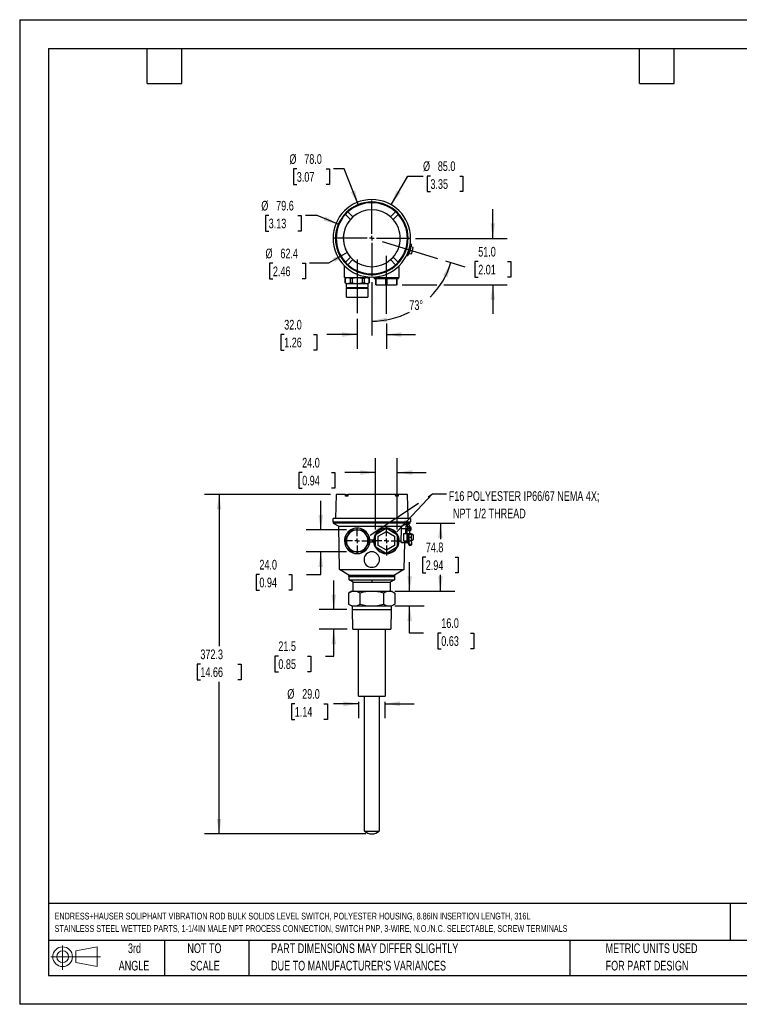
# Model space of a CAD drawing. Header units: millimetres. Extents: x 0 to 1397, y 0 to 1080.
# Tile 1 of 3: x 0 to 789, y 0 to 1080. Entities that reach past the tile are written whole.
import ezdxf

# ---------------------------------------------------------------- set-up
doc = ezdxf.new("R2010")
doc.units = ezdxf.units.MM
doc.header["$LTSCALE"] = 5
doc.linetypes.add('CENTERX2', pattern=[20.32, 12.7, -2.54, 2.54, -2.54])
doc.layers.add('CENTER', color=40, linetype='CENTERX2')
doc.layers.add('SLD-DEFPOINTS', color=7, linetype='Continuous')
doc.layers.add('DIMENSIONS', color=140, linetype='Continuous', lineweight=25)
doc.layers.add('TEXT', color=140, linetype='Continuous', lineweight=25)
doc.styles.add('SLDTEXTSTYLE0', font='TXT', dxfattribs={"width": 0.7})
doc.dimstyles.new('SLDDIMSTYLE0', dxfattribs={"dimtxt": 10.790039, "dimasz": 16.51, "dimexe": 0, "dimexo": 0.0625, "dimgap": 2.69751, "dimtad": 0, "dimtih": 1, "dimtoh": 1, "dimrnd": 1e-09, "dimzin": 4, "dimdsep": 46, "dimtxsty": 'SLDTEXTSTYLE0', "dimsah": 1, "dimcen": 0.09, "dimadec": 0, "dimazin": 1, "dimtfac": 1, "dimtmove": 0, "dimatfit": 0, "dimfxl": 0, "dimfrac": 2, "dimtolj": 1, "dimtzin": 12, "dimarcsym": 0})
doc.dimstyles.new('SLDDIMSTYLE1', dxfattribs={"dimtxt": 10.790039, "dimasz": 16.51, "dimexe": 0, "dimexo": 0.0625, "dimgap": 2.69751, "dimtad": 0, "dimtih": 1, "dimtoh": 1, "dimrnd": 1e-09, "dimzin": 12, "dimdsep": 46, "dimtxsty": 'SLDTEXTSTYLE0', "dimsah": 1, "dimcen": 0.09, "dimadec": 0, "dimazin": 3, "dimtfac": 1, "dimtmove": 0, "dimatfit": 0, "dimfxl": 0, "dimfrac": 2, "dimtolj": 1, "dimtzin": 12, "dimarcsym": 0})
doc.dimstyles.new('SLDDIMSTYLE2', dxfattribs={"dimtxt": 10.790039, "dimasz": 16.51, "dimexe": 0, "dimexo": 0.0625, "dimgap": 2.69751, "dimtad": 0, "dimtih": 1, "dimtoh": 1, "dimrnd": 1e-09, "dimzin": 12, "dimdsep": 46, "dimtxsty": 'SLDTEXTSTYLE0', "dimsah": 1, "dimcen": 0.09, "dimadec": 0, "dimazin": 3, "dimtfac": 1, "dimtofl": 0, "dimtmove": 0, "dimatfit": 3, "dimfxl": 0, "dimfrac": 2, "dimtolj": 1, "dimtzin": 12, "dimarcsym": 0})
doc.dimstyles.new('SLDDIMSTYLE3', dxfattribs={"dimtxt": 0.18, "dimasz": 16.51, "dimexe": 0, "dimexo": 0.0625, "dimgap": 0, "dimtad": 0, "dimtih": 1, "dimtoh": 1, "dimdec": 0, "dimrnd": 1e-09, "dimzin": 0, "dimdsep": 46, "dimtxsty": 'Standard', "dimsah": 1, "dimcen": 0.09, "dimadec": 0, "dimazin": 0, "dimtfac": 16.51, "dimtdec": 0, "dimtofl": 0, "dimtmove": 0, "dimatfit": 3, "dimfxl": 0, "dimfrac": 2, "dimtolj": 1, "dimtzin": 0, "dimarcsym": 0})
doc.dimstyles.new('SLDDIMSTYLE5', dxfattribs={"dimtxt": 10.790039, "dimasz": 16.51, "dimexe": 0, "dimexo": 0.0625, "dimgap": 2.69751, "dimtad": 0, "dimtih": 1, "dimtoh": 1, "dimdec": 4, "dimlfac": 5, "dimzin": 12, "dimdsep": 46, "dimtxsty": 'SLDTEXTSTYLE0', "dimsah": 1, "dimcen": 0.09, "dimadec": 0, "dimazin": 3, "dimtfac": 1, "dimtdec": 0, "dimtofl": 0, "dimtmove": 0, "dimatfit": 3, "dimfxl": 0, "dimfrac": 2, "dimtolj": 1, "dimtzin": 12, "dimarcsym": 0})
doc.dimstyles.new('SLDDIMSTYLE6', dxfattribs={"dimtxt": 10.790039, "dimasz": 16.51, "dimexe": 0, "dimexo": 0.0625, "dimgap": 2.69751, "dimtad": 0, "dimtih": 1, "dimtoh": 1, "dimrnd": 1e-09, "dimzin": 4, "dimdsep": 46, "dimtxsty": 'SLDTEXTSTYLE0', "dimsah": 1, "dimcen": 0, "dimadec": 0, "dimazin": 1, "dimtfac": 1, "dimtofl": 0, "dimtmove": 0, "dimatfit": 3, "dimfxl": 0, "dimfrac": 2, "dimtolj": 1, "dimtzin": 12, "dimarcsym": 0})
doc.dimstyles.new('SLDDIMSTYLE7', dxfattribs={"dimtxt": 10.790039, "dimasz": 16.51, "dimexe": 0, "dimexo": 0.0625, "dimgap": 2.69751, "dimtad": 0, "dimtih": 1, "dimtoh": 1, "dimrnd": 1e-09, "dimzin": 12, "dimdsep": 46, "dimtxsty": 'SLDTEXTSTYLE0', "dimsah": 1, "dimcen": 0, "dimadec": 0, "dimazin": 3, "dimtfac": 1, "dimtofl": 0, "dimtmove": 0, "dimatfit": 3, "dimfxl": 0, "dimfrac": 2, "dimtolj": 1, "dimtzin": 12, "dimarcsym": 0})

# ---------------------------------------------------------------- blocks, each defined once
blk = doc.blocks.new('Block11')
at = {"color": 7, "linetype": 'Continuous', "lineweight": 18}
for p, q in [((12.9, 26.6), (12.9, 0)), ((27.4, 20.8), (50.9, 25.2)), ((50.9, 25.2), (50.9, 3.7)), ((0, 14.4), (54.4, 14.4)), ((27.4, 8), (27.4, 20.8)), ((27.4, 8), (50.9, 3.7))]:
    blk.add_line(p, q, dxfattribs=at)
for radius in [10.8, 6.43]:
    blk.add_circle((12.9, 14.4), radius, dxfattribs=at)
blk = doc.blocks.new('Block12')
at = {"layer": 'SLD-DEFPOINTS'}
blk.add_blockref('Block11', (0, 0), dxfattribs=at)
blk = doc.blocks.new('SW_NOTE_0')
at = {"layer": 'TEXT', "color": 0, "linetype": 'CENTERX2', "lineweight": 18, "char_height": 7.4, "attachment_point": 1, "style": 'SLDTEXTSTYLE0'}
for s, insert in [('ENDRESS+HAUSER SOLIPHANT VIBRATION ROD BULK SOLIDS LEVEL SWITCH, POLYESTER HOUSING, 8.86IN INSERTION LENGTH, 316L', (0, 9.5)), ('STAINLESS STEEL WETTED PARTS, 1-1/4IN MALE NPT PROCESS CONNECTION, SWITCH PNP, 3-WIRE, N.O./N.C. SELECTABLE, SCREW TERMINALS', (0, -4.1))]:
    blk.add_mtext(s, dxfattribs=dict(at, insert=insert))
blk = doc.blocks.new('SW_NOTE_0_3')
at = {"layer": 'TEXT', "color": 0, "linetype": 'CENTERX2', "lineweight": 18, "char_height": 10.583, "attachment_point": 1, "style": 'SLDTEXTSTYLE0'}
for s, insert in [('PART DIMENSIONS MAY DIFFER SLIGHTLY', (0, 13.6)), ("DUE TO MANUFACTURER'S VARIANCES", (0, -5.5))]:
    blk.add_mtext(s, dxfattribs=dict(at, insert=insert))
blk = doc.blocks.new('SW_NOTE_0_4')
at = {"layer": 'TEXT', "color": 0, "linetype": 'CENTERX2', "lineweight": 18, "char_height": 10.58, "attachment_point": 2, "style": 'SLDTEXTSTYLE0'}
for s, insert in [('NOT TO', (26.3, 13.6)), ('SCALE', (26.8, -5.5))]:
    blk.add_mtext(s, dxfattribs=dict(at, insert=insert))
blk = doc.blocks.new('SW_NOTE_0_5')
at = {"layer": 'TEXT', "color": 0, "linetype": 'CENTERX2', "lineweight": 18, "char_height": 10.58, "attachment_point": 2, "style": 'SLDTEXTSTYLE0'}
for s, insert in [('3rd', (11.6, 13.6)), ('ANGLE', (11.1, -5.5))]:
    blk.add_mtext(s, dxfattribs=dict(at, insert=insert))
blk = doc.blocks.new('SW_NOTE_0_6')
at = {"layer": 'TEXT', "color": 0, "linetype": 'CENTERX2', "lineweight": 18, "char_height": 10.583, "attachment_point": 1, "style": 'SLDTEXTSTYLE0'}
for s, insert in [('METRIC UNITS USED', (0, 13.6)), ('FOR PART DESIGN', (0, -5.5))]:
    blk.add_mtext(s, dxfattribs=dict(at, insert=insert))
blk = doc.blocks.new('_D')
at = {"layer": 'DIMENSIONS'}
for p, q in [((390, 520.4), (390, 598.9)), ((414, 520.4), (414, 598.9)), ((309.7, 583.1), (306.1, 583.1)), ((306.1, 583.1), (306.1, 565.9)), ((341.8, 583.1), (345.4, 583.1)), ((345.4, 583.1), (345.4, 565.9)), ((390, 583.1), (356.4, 583.1)), ((414, 583.1), (445.8, 583.1)), ((306.1, 565.9), (309.7, 565.9)), ((345.4, 565.9), (341.8, 565.9))]:
    blk.add_line(p, q, dxfattribs=at)
for points in [[(390, 583.1), (373.5, 585.6), (373.5, 580.5)], [(414, 583.1), (430.5, 580.5), (430.5, 585.6)]]:
    blk.add_solid(points, dxfattribs=at)
at = {"layer": 'DIMENSIONS', "char_height": 10.58, "attachment_point": 1, "style": 'SLDTEXTSTYLE0'}
for s, insert in [('24.0', (309.7, 599.1)), ('0.94', (309.7, 579.5))]:
    blk.add_mtext(s, dxfattribs=dict(at, insert=insert))
blk = doc.blocks.new('_D_1')
at = {"layer": 'DIMENSIONS'}
for p, q in [((330.1, 520.1), (330.1, 551.9)), ((358.2, 520.1), (314.2, 520.1)), ((358.2, 496.1), (314.2, 496.1)), ((330.1, 471.3), (330.1, 496.1)), ((262.8, 471.3), (259.2, 471.3)), ((259.2, 471.3), (259.2, 454.1)), ((294.9, 471.3), (298.5, 471.3)), ((298.5, 471.3), (298.5, 454.1)), ((314.3, 471.3), (330.1, 471.3)), ((259.2, 454.1), (262.8, 454.1)), ((298.5, 454.1), (294.9, 454.1))]:
    blk.add_line(p, q, dxfattribs=at)
for points in [[(330.1, 520.1), (332.6, 536.6), (327.5, 536.6)], [(330.1, 496.1), (327.5, 479.6), (332.6, 479.6)]]:
    blk.add_solid(points, dxfattribs=at)
at = {"layer": 'DIMENSIONS', "char_height": 10.58, "attachment_point": 1, "style": 'SLDTEXTSTYLE0'}
for s, insert in [('24.0', (262.8, 487.3)), ('0.94', (262.8, 467.8))]:
    blk.add_mtext(s, dxfattribs=dict(at, insert=insert))
blk = doc.blocks.new('_D_2')
at = {"layer": 'DIMENSIONS'}
for p, q in [((301.6, 329.5), (298, 329.5)), ((298, 329.5), (298, 312.4)), ((333.6, 329.5), (337.3, 329.5)), ((337.3, 329.5), (337.3, 312.4)), ((371.5, 329.5), (344.2, 329.5)), ((371.5, 331.5), (371.5, 313.7)), ((400.5, 331.5), (400.5, 313.7)), ((400.5, 329.5), (432.3, 329.5)), ((298, 312.4), (301.6, 312.4)), ((337.3, 312.4), (333.6, 312.4))]:
    blk.add_line(p, q, dxfattribs=at)
for points in [[(371.5, 329.5), (355, 332.1), (355, 327)], [(400.5, 329.5), (417, 327), (417, 332.1)]]:
    blk.add_solid(points, dxfattribs=at)
at = {"layer": 'DIMENSIONS', "char_height": 10.58, "attachment_point": 1, "style": 'SLDTEXTSTYLE0'}
for s, insert in [('%%c', (293.4, 345.6)), ('29.0', (309.7, 345.6)), ('1.14', (301.6, 326))]:
    blk.add_mtext(s, dxfattribs=dict(at, insert=insert))
blk = doc.blocks.new('_D_3')
at = {"layer": 'DIMENSIONS'}
for p, q in [((344.3, 432.8), (344.3, 464.6)), ((358.6, 432.8), (328.5, 432.8)), ((358.9, 411.3), (328.5, 411.3)), ((344.3, 381.8), (344.3, 411.3)), ((283.6, 381.8), (279.9, 381.8)), ((279.9, 381.8), (279.9, 364.7)), ((315.6, 381.8), (319.2, 381.8)), ((319.2, 381.8), (319.2, 364.7)), ((335.1, 381.8), (344.3, 381.8)), ((279.9, 364.7), (283.6, 364.7)), ((319.2, 364.7), (315.6, 364.7))]:
    blk.add_line(p, q, dxfattribs=at)
for points in [[(344.3, 432.8), (346.9, 449.3), (341.8, 449.3)], [(344.3, 411.3), (341.8, 394.8), (346.9, 394.8)]]:
    blk.add_solid(points, dxfattribs=at)
at = {"layer": 'DIMENSIONS', "char_height": 10.58, "attachment_point": 1, "style": 'SLDTEXTSTYLE0'}
for s, insert in [('21.5', (283.6, 397.9)), ('0.85', (283.6, 378.3))]:
    blk.add_mtext(s, dxfattribs=dict(at, insert=insert))
blk = doc.blocks.new('_D_4')
at = {"layer": 'DIMENSIONS'}
for p, q in [((434.6, 527.6), (477.1, 527.6)), ((461.2, 527.6), (461.2, 509.8)), ((445.2, 490.2), (441.6, 490.2)), ((441.6, 490.2), (441.6, 473.1)), ((477.3, 490.2), (480.9, 490.2)), ((480.9, 490.2), (480.9, 473.1)), ((441.6, 473.1), (445.2, 473.1)), ((461.2, 452.8), (461.2, 470.7)), ((480.9, 473.1), (477.3, 473.1)), ((411.4, 452.8), (477.1, 452.8))]:
    blk.add_line(p, q, dxfattribs=at)
for points in [[(461.2, 527.6), (458.7, 511.1), (463.8, 511.1)], [(461.2, 452.8), (463.8, 469.3), (458.7, 469.3)]]:
    blk.add_solid(points, dxfattribs=at)
at = {"layer": 'DIMENSIONS', "char_height": 10.58, "attachment_point": 1, "style": 'SLDTEXTSTYLE0'}
for s, insert in [('74.8', (445.2, 506.3)), ('2.94', (445.2, 486.7))]:
    blk.add_mtext(s, dxfattribs=dict(at, insert=insert))
blk = doc.blocks.new('_D_5')
at = {"layer": 'DIMENSIONS'}
for p, q in [((340.7, 559.1), (202.7, 559.1)), ((218.6, 559.1), (218.6, 392.5)), ((198.1, 373), (194.5, 373)), ((194.5, 373), (194.5, 355.8)), ((239.1, 373), (242.8, 373)), ((242.8, 373), (242.8, 355.8)), ((194.5, 355.8), (198.1, 355.8)), ((218.6, 186.8), (218.6, 353.4)), ((242.8, 355.8), (239.1, 355.8)), ((379.6, 186.8), (202.7, 186.8))]:
    blk.add_line(p, q, dxfattribs=at)
for points in [[(218.6, 559.1), (216.1, 542.6), (221.1, 542.6)], [(218.6, 186.8), (221.1, 203.3), (216.1, 203.3)]]:
    blk.add_solid(points, dxfattribs=at)
at = {"layer": 'DIMENSIONS', "char_height": 10.58, "attachment_point": 1, "style": 'SLDTEXTSTYLE0'}
for s, insert in [('372.3', (198.1, 389)), ('14.66', (198.1, 369.5))]:
    blk.add_mtext(s, dxfattribs=dict(at, insert=insert))
blk = doc.blocks.new('_D_6')
at = {"layer": 'DIMENSIONS'}
for p, q in [((427.5, 452.8), (427.5, 484.6)), ((411.4, 452.8), (443.4, 452.8)), ((411.4, 436.8), (443.4, 436.8)), ((427.5, 407.1), (427.5, 436.8)), ((442.8, 407.1), (427.5, 407.1)), ((462.2, 407.1), (458.6, 407.1)), ((458.6, 407.1), (458.6, 389.9)), ((494.3, 407.1), (497.9, 407.1)), ((497.9, 407.1), (497.9, 389.9)), ((458.6, 389.9), (462.2, 389.9)), ((497.9, 389.9), (494.3, 389.9))]:
    blk.add_line(p, q, dxfattribs=at)
for points in [[(427.5, 452.8), (430.1, 469.3), (425, 469.3)], [(427.5, 436.8), (425, 420.3), (430.1, 420.3)]]:
    blk.add_solid(points, dxfattribs=at)
at = {"layer": 'DIMENSIONS', "char_height": 10.58, "attachment_point": 1, "style": 'SLDTEXTSTYLE0'}
for s, insert in [('16.0', (462.2, 423.2)), ('0.63', (462.2, 403.6))]:
    blk.add_mtext(s, dxfattribs=dict(at, insert=insert))
blk = doc.blocks.new('SW_NOTE_0_7')
at = {"layer": 'TEXT', "color": 0, "linetype": 'CENTERX2', "lineweight": 18, "char_height": 10.583, "attachment_point": 1, "style": 'SLDTEXTSTYLE0'}
for s, insert in [('F16 POLYESTER IP66/67 NEMA 4X;', (2.6, 2.9)), ('NPT 1/2 THREAD', (7.2, -16.2))]:
    blk.add_mtext(s, dxfattribs=dict(at, insert=insert))
blk = doc.blocks.new('SW_CENTERMARKSYMBOL_0')
at = {"layer": 'CENTER', "color": 0}
for p, q in [((0, 5.08), (0, 14.34)), ((-5.08, 0), (-14.34, 0)), ((0, 0), (-2.54, 0)), ((0, 0), (0, 2.54)), ((0, 0), (0, -2.54)), ((0, 0), (2.54, 0)), ((5.08, 0), (14.34, 0)), ((0, -5.08), (0, -14.34))]:
    blk.add_line(p, q, dxfattribs=at)
blk = doc.blocks.new('SW_CENTERMARKSYMBOL_1')
at = {"layer": 'CENTER', "color": 0}
for p, q in [((0, 5.08), (0, 15.94)), ((-5.08, 0), (-15.94, 0)), ((0, 0), (-2.54, 0)), ((0, 0), (0, 2.54)), ((0, 0), (0, -2.54)), ((0, 0), (2.54, 0)), ((5.08, 0), (15.94, 0)), ((0, -5.08), (0, -15.94))]:
    blk.add_line(p, q, dxfattribs=at)
blk = doc.blocks.new('_D_17')
at = {"layer": 'DIMENSIONS'}
for p, q in [((466.9, 815.1), (488, 808.6)), ((386, 791.9), (386, 733.1))]:
    blk.add_line(p, q, dxfattribs=at)
for start, end in [(314.8103, 343), (270, 296.9945)]:
    blk.add_arc((386, 839.8), 90.8, start, end, dxfattribs=at)
for points in [[(472.9, 813.3), (464.3, 798.9), (469, 797)], [(386, 749), (402.7, 748), (402.2, 753)]]:
    blk.add_solid(points, dxfattribs=at)
at = {"layer": 'DIMENSIONS', "insert": (427.2, 771.9), "char_height": 10.58, "attachment_point": 1, "style": 'SLDTEXTSTYLE0'}
blk.add_mtext('73°', dxfattribs=at)
blk = doc.blocks.new('_D_18')
at = {"layer": 'DIMENSIONS'}
for p, q in [((370, 751.5), (370, 718.5)), ((402, 746.6), (402, 718.5)), ((290, 734.4), (286.4, 734.4)), ((286.4, 734.4), (286.4, 717.2)), ((322.1, 734.4), (325.7, 734.4)), ((325.7, 734.4), (325.7, 717.2)), ((370, 734.4), (336.7, 734.4)), ((402, 734.4), (433.8, 734.4)), ((286.4, 717.2), (290, 717.2)), ((325.7, 717.2), (322.1, 717.2))]:
    blk.add_line(p, q, dxfattribs=at)
for points in [[(370, 734.4), (353.5, 736.9), (353.5, 731.8)], [(402, 734.4), (418.5, 731.8), (418.5, 736.9)]]:
    blk.add_solid(points, dxfattribs=at)
at = {"layer": 'DIMENSIONS', "char_height": 10.58, "attachment_point": 1, "style": 'SLDTEXTSTYLE0'}
for s, insert in [('32.0', (290, 750.4)), ('1.26', (290, 730.9))]:
    blk.add_mtext(s, dxfattribs=dict(at, insert=insert))
blk = doc.blocks.new('_D_19')
at = {"layer": 'DIMENSIONS'}
for p, q in [((407.3, 876.6), (425.4, 908.1)), ((425.4, 908.1), (442.2, 908.1)), ((450.3, 908.1), (446.7, 908.1)), ((446.7, 908.1), (446.7, 891)), ((482.4, 908.1), (486, 908.1)), ((486, 908.1), (486, 891)), ((446.7, 891), (450.3, 891)), ((486, 891), (482.4, 891))]:
    blk.add_line(p, q, dxfattribs=at)
blk.add_solid([(407.3, 876.6), (417.7, 889.7), (413.3, 892.2)], dxfattribs=at)
at = {"layer": 'DIMENSIONS', "char_height": 10.58, "attachment_point": 1, "style": 'SLDTEXTSTYLE0'}
for s, insert in [('%%c', (442.2, 924.2)), ('85.0', (458.4, 924.2)), ('3.35', (450.3, 904.6))]:
    blk.add_mtext(s, dxfattribs=dict(at, insert=insert))
blk = doc.blocks.new('_D_20')
at = {"layer": 'DIMENSIONS'}
for p, q in [((273, 864.9), (269.4, 864.9)), ((269.4, 864.9), (269.4, 847.7)), ((305.1, 864.9), (308.7, 864.9)), ((308.7, 864.9), (308.7, 847.7)), ((326.2, 864.9), (313.2, 864.9)), ((349.3, 855.2), (326.2, 864.9)), ((269.4, 847.7), (273, 847.7)), ((308.7, 847.7), (305.1, 847.7))]:
    blk.add_line(p, q, dxfattribs=at)
blk.add_solid([(349.3, 855.2), (335, 863.9), (333.1, 859.2)], dxfattribs=at)
at = {"layer": 'DIMENSIONS', "char_height": 10.58, "attachment_point": 1, "style": 'SLDTEXTSTYLE0'}
for s, insert in [('%%c', (264.9, 880.9)), ('79.6', (281.2, 880.9)), ('3.13', (273, 861.4))]:
    blk.add_mtext(s, dxfattribs=dict(at, insert=insert))
blk = doc.blocks.new('_D_21')
at = {"layer": 'DIMENSIONS'}
for p, q in [((359, 824.2), (338.6, 812.5)), ((277.6, 812.5), (274, 812.5)), ((274, 812.5), (274, 795.3)), ((309.7, 812.5), (313.3, 812.5)), ((313.3, 812.5), (313.3, 795.3)), ((338.6, 812.5), (317.8, 812.5)), ((274, 795.3), (277.6, 795.3)), ((313.3, 795.3), (309.7, 795.3))]:
    blk.add_line(p, q, dxfattribs=at)
blk.add_arc((386, 839.8), 31.2, 142.9207, 236.9676, dxfattribs=at)
blk.add_solid([(359, 824.2), (343.4, 818.2), (346, 813.8)], dxfattribs=at)
at = {"layer": 'DIMENSIONS', "char_height": 10.58, "attachment_point": 1, "style": 'SLDTEXTSTYLE0'}
for s, insert in [('%%c', (269.5, 828.5)), ('62.4', (285.8, 828.5)), ('2.46', (277.6, 808.9))]:
    blk.add_mtext(s, dxfattribs=dict(at, insert=insert))
blk = doc.blocks.new('_D_22')
at = {"layer": 'DIMENSIONS'}
for p, q in [((303.8, 915.9), (300.2, 915.9)), ((300.2, 915.9), (300.2, 898.8)), ((335.9, 915.9), (339.5, 915.9)), ((339.5, 915.9), (339.5, 898.8)), ((355.6, 915.9), (344, 915.9)), ((371.5, 876), (355.6, 915.9)), ((300.2, 898.8), (303.8, 898.8)), ((339.5, 898.8), (335.9, 898.8))]:
    blk.add_line(p, q, dxfattribs=at)
blk.add_solid([(371.5, 876), (367.8, 892.3), (363.1, 890.4)], dxfattribs=at)
at = {"layer": 'DIMENSIONS', "char_height": 10.58, "attachment_point": 1, "style": 'SLDTEXTSTYLE0'}
for s, insert in [('%%c', (295.7, 932)), ('78.0', (312, 932)), ('3.07', (303.8, 912.4))]:
    blk.add_mtext(s, dxfattribs=dict(at, insert=insert))
blk = doc.blocks.new('_D_23')
at = {"layer": 'DIMENSIONS'}
for p, q in [((518.7, 839.8), (518.7, 871.6)), ((433.9, 839.8), (534.6, 839.8)), ((502.7, 814.3), (499, 814.3)), ((499, 814.3), (499, 797.2)), ((534.7, 814.3), (538.3, 814.3)), ((538.3, 814.3), (538.3, 797.2)), ((419.5, 788.8), (457.3, 788.8)), ((465, 788.8), (534.6, 788.8)), ((499, 797.2), (502.7, 797.2)), ((518.7, 788.8), (518.7, 757.1)), ((538.3, 797.2), (534.7, 797.2))]:
    blk.add_line(p, q, dxfattribs=at)
for points in [[(518.7, 839.8), (521.2, 856.3), (516.2, 856.3)], [(518.7, 788.8), (516.2, 772.3), (521.2, 772.3)]]:
    blk.add_solid(points, dxfattribs=at)
at = {"layer": 'DIMENSIONS', "char_height": 10.58, "attachment_point": 1, "style": 'SLDTEXTSTYLE0'}
for s, insert in [('51.0', (502.7, 830.4)), ('2.01', (502.7, 810.8))]:
    blk.add_mtext(s, dxfattribs=dict(at, insert=insert))
blk = doc.blocks.new('SW_CENTERMARKSYMBOL_2')
at = {"layer": 'CENTER', "color": 0}
for p, q in [((0, 5.08), (0, 41.54)), ((-5.08, 0), (-41.54, 0)), ((0, 0), (-2.54, 0)), ((0, 0), (0, 2.54)), ((0, 0), (0, -2.54)), ((0, 0), (2.54, 0)), ((5.08, 0), (41.54, 0)), ((0, -5.08), (0, -41.54))]:
    blk.add_line(p, q, dxfattribs=at)

msp = doc.modelspace()

# ---------------------------------------------------------------- linework, layer by layer
at = {"color": 7, "linetype": 'Continuous'}
for p, q in [((0.012351, 1079.51337), (0.012351, 0.01337)), ((0.012351, 1079.51337), (1397.012351, 1079.51337)), ((1397.012351, 0.01337), (0.012351, 0.01337))]:
    msp.add_line(p, q, dxfattribs=at)
for p, q in [((357.048897, 866.028356), (359.806613, 868.786072)), ((357.090418, 865.986835), (357.048897, 866.028356)), ((362.61449, 860.462763), (357.090418, 865.986835)), ((359.806613, 868.786072), (359.848135, 868.744551)), ((359.848135, 868.744551), (365.372206, 863.22048)), ((412.175761, 868.744551), (406.65169, 863.22048)), ((414.933478, 865.986835), (409.409406, 860.462763)), ((412.175761, 868.744551), (412.217282, 868.786072)), ((412.217282, 868.786072), (414.974999, 866.028356)), ((414.974999, 866.028356), (414.933478, 865.986835)), ((365.372206, 863.22048), (362.61449, 860.462763)), ((409.409406, 860.462763), (406.65169, 863.22048)), ((347.011948, 839.823021), (346.211948, 839.823021)), ((425.811948, 839.823021), (425.011948, 839.823021)), ((428.387209, 828.958988), (429.338587, 832.070803)), ((429.40413, 832.509361), (429.338587, 832.070803)), ((424.079214, 821.130454), (424.395669, 821.033704)), ((427.695875, 824.987583), (425.943626, 825.523299)), ((426.268684, 822.029603), (427.217722, 825.133768)), ((426.780334, 823.703137), (429.457988, 822.884496)), ((427.165122, 829.332617), (428.865362, 828.812802)), ((427.695875, 824.987583), (428.865362, 828.812802)), ((428.281788, 826.904017), (430.481289, 826.231562)), ((431.50459, 829.578629), (428.826936, 830.39727)), ((429.457988, 822.884496), (430.481289, 826.231562)), ((430.481289, 826.231562), (431.50459, 829.578629)), ((356.011948, 796.823021), (356.011948, 809.725347)), ((357.048897, 813.617687), (357.090418, 813.659208)), ((359.806613, 810.859971), (357.048897, 813.617687)), ((357.090418, 813.659208), (362.61449, 819.18328)), ((359.848135, 810.901492), (359.806613, 810.859971)), ((359.848135, 810.901492), (365.372206, 816.425563)), ((362.61449, 819.18328), (365.372206, 816.425563)), ((406.65169, 816.425563), (409.409406, 819.18328)), ((412.175761, 810.901492), (406.65169, 816.425563)), ((414.933478, 813.659208), (409.409406, 819.18328)), ((412.217282, 810.859971), (412.175761, 810.901492)), ((414.974999, 813.617687), (412.217282, 810.859971)), ((414.933478, 813.659208), (414.974999, 813.617687)), ((416.011948, 796.823021), (416.011948, 809.725347)), ((356.011948, 796.823021), (384.011948, 796.823021)), ((358.011948, 796.823021), (356.811948, 796.130201)), ((356.870098, 796.130201), (356.811948, 796.130201)), ((356.811948, 791.015842), (356.811948, 796.130201)), ((356.870098, 791.015842), (356.811948, 791.015842)), ((358.011948, 790.323021), (356.811948, 791.015842)), ((356.870098, 796.130201), (356.870098, 791.015842)), ((358.011948, 790.323021), (359.619643, 790.323021)), ((358.211948, 786.073021), (358.211948, 790.323021)), ((359.619643, 790.323021), (370.011948, 790.323021)), ((362.369188, 796.130201), (364.512857, 796.130201)), ((362.369188, 796.130201), (362.369188, 791.015842)), ((362.369188, 791.015842), (364.512857, 791.015842)), ((364.512857, 796.130201), (364.512857, 791.015842)), ((370.011948, 790.323021), (380.404253, 790.323021)), ((375.511039, 796.130201), (375.511039, 791.015842)), ((375.511039, 796.130201), (377.654707, 796.130201)), ((375.511039, 791.015842), (377.654707, 791.015842)), ((377.654707, 796.130201), (377.654707, 791.015842)), ((380.404253, 790.323021), (382.011948, 790.323021)), ((381.811948, 790.323021), (381.811948, 786.073021)), ((382.011948, 796.823021), (383.211948, 796.130201)), ((383.211948, 791.015842), (382.011948, 790.323021)), ((383.153798, 791.015842), (383.153798, 796.130201)), ((383.211948, 796.130201), (383.153798, 796.130201)), ((383.211948, 791.015842), (383.153798, 791.015842)), ((383.211948, 796.130201), (383.211948, 791.015842)), ((384.011948, 797.454108), (384.011948, 796.823021)), ((388.011948, 797.454108), (388.011948, 796.823021)), ((388.011948, 796.823021), (416.011948, 796.823021)), ((388.611948, 796.823021), (388.611948, 795.823021)), ((388.611948, 795.823021), (390.011948, 795.823021)), ((390.011948, 795.823021), (390.011948, 788.823021)), ((390.847647, 788.823021), (390.011948, 788.823021)), ((390.847647, 795.823021), (401.176248, 795.823021)), ((390.847647, 788.823021), (390.847647, 795.823021)), ((390.847647, 788.823021), (401.176248, 788.823021)), ((401.176248, 795.823021), (401.176248, 788.823021)), ((402.011948, 788.823021), (401.176248, 788.823021)), ((402.011948, 788.823021), (402.011948, 796.823021)), ((402.847647, 788.823021), (402.011948, 788.823021)), ((402.847647, 795.823021), (413.176248, 795.823021)), ((402.847647, 788.823021), (402.847647, 795.823021)), ((402.847647, 788.823021), (413.176248, 788.823021)), ((413.176248, 795.823021), (413.176248, 788.823021)), ((414.011948, 788.823021), (413.176248, 788.823021)), ((414.011948, 795.823021), (415.411948, 795.823021)), ((414.011948, 788.823021), (414.011948, 795.823021)), ((415.411948, 795.823021), (415.411948, 796.823021)), ((358.211948, 786.073021), (381.811948, 786.073021)), ((358.211948, 775.323021), (358.211948, 784.998021)), ((358.211948, 784.998021), (381.811948, 784.998021)), ((358.801948, 784.998021), (358.801948, 786.073021)), ((381.221948, 786.073021), (381.221948, 784.998021)), ((381.811948, 784.998021), (381.811948, 775.323021)), ((358.211948, 775.323021), (381.811948, 775.323021)), ((347.011948, 559.129972), (346.211948, 532.529972)), ((357.090418, 559.129972), (347.011948, 559.129972)), ((357.048897, 557.179972), (357.090418, 559.129972)), ((359.806613, 557.179972), (357.048897, 557.179972)), ((357.090418, 559.129972), (359.712046, 559.129972)), ((359.848135, 559.129972), (359.806613, 557.179972)), ((412.175761, 559.129972), (359.848135, 559.129972)), ((412.217282, 557.179972), (412.175761, 559.129972)), ((414.974999, 557.179972), (412.217282, 557.179972)), ((414.933478, 559.129972), (412.31185, 559.129972)), ((414.933478, 559.129972), (414.974999, 557.179972)), ((425.011948, 559.129972), (414.933478, 559.129972)), ((425.811948, 532.529972), (425.011948, 559.129972)), ((428.511948, 532.529972), (343.511948, 532.529972)), ((343.511948, 529.129972), (343.511948, 532.529972)), ((343.511948, 529.129972), (428.511948, 529.129972)), ((343.761948, 529.129972), (343.761948, 527.629972)), ((428.261948, 527.629972), (428.261948, 529.129972)), ((428.511948, 532.529972), (428.511948, 529.129972)), ((343.761948, 527.629972), (349.861948, 524.129972)), ((428.261948, 527.629972), (343.761948, 527.629972)), ((349.861948, 524.129972), (419.009285, 524.129972)), ((350.711948, 476.629972), (349.882832, 524.129972)), ((359.619643, 514.129972), (362.369188, 518.892325)), ((364.512857, 520.129972), (370.011948, 520.129972)), ((370.011948, 520.129972), (375.511039, 520.129972)), ((377.654707, 518.892325), (380.404253, 514.129972)), ((390.847647, 515.540667), (401.176248, 521.503887)), ((393.011948, 513.326125), (402.011948, 518.522277)), ((402.011948, 521.529972), (401.176248, 521.503887)), ((402.847647, 521.503887), (402.011948, 521.529972)), ((402.011948, 518.522277), (411.011948, 513.326125)), ((402.847647, 521.503887), (413.176248, 515.540667)), ((418.373866, 507.12892), (418.614326, 521.379972)), ((423.400067, 521.379972), (418.614326, 521.379972)), ((423.400067, 521.379972), (423.400067, 516.129172)), ((423.472203, 516.129172), (423.472203, 521.379972)), ((424.906278, 521.379972), (423.47316, 521.379972)), ((424.749121, 526.629972), (424.935015, 526.629972)), ((424.906278, 516.129172), (424.906278, 521.379972)), ((426.367655, 526.379972), (424.934537, 526.379972)), ((427.695875, 521.379972), (425.783327, 521.379972)), ((426.083376, 526.379972), (428.261948, 527.629972)), ((428.280618, 523.379972), (426.368071, 523.379972)), ((426.368071, 519.379972), (428.280618, 519.379972)), ((427.829031, 516.129172), (427.829031, 519.379972)), ((358.011948, 508.129972), (356.811948, 508.129972)), ((356.870098, 509.36762), (359.619643, 514.129972)), ((380.404253, 514.129972), (383.153798, 509.36762)), ((383.211948, 508.129972), (382.011948, 508.129972)), ((383.956033, 509.379972), (388.067863, 509.379974)), ((390.847647, 515.540667), (390.011948, 514.093193)), ((390.011948, 502.166752), (390.011948, 514.093193)), ((393.011948, 502.93382), (393.011948, 513.326125)), ((411.011948, 513.326125), (411.011948, 502.93382)), ((414.011948, 514.093193), (413.176248, 515.540667)), ((414.011948, 514.093193), (414.011948, 502.166752)), ((421.048602, 508.129172), (421.048602, 516.129172)), ((421.048602, 516.129172), (424.395669, 516.129172)), ((421.048602, 508.129172), (424.395669, 508.129172)), ((423.400067, 508.129172), (423.400067, 506.379972)), ((423.47316, 507.379972), (423.47316, 508.129172)), ((423.47316, 507.379972), (424.906278, 507.379972)), ((423.474326, 506.379972), (423.474326, 507.379972)), ((424.395669, 516.129172), (424.395669, 508.129172)), ((424.395669, 516.129172), (426.268684, 516.129172)), ((424.395669, 508.129172), (426.268684, 508.129172)), ((424.906278, 508.129172), (424.906278, 507.379972)), ((424.906278, 507.379972), (425.070427, 507.379972)), ((424.90732, 506.329172), (424.90732, 507.379972)), ((424.907444, 508.109424), (424.907444, 508.129172)), ((424.956198, 507.740944), (424.907444, 508.109424)), ((426.341777, 508.129172), (424.956198, 507.740944)), ((426.268684, 508.129172), (426.268684, 516.129172)), ((426.268684, 516.129172), (429.338587, 516.129172)), ((426.268684, 508.129172), (426.341777, 508.129172)), ((426.341777, 508.129172), (429.265494, 508.129172)), ((426.780334, 512.129172), (429.457988, 512.129172)), ((427.803635, 515.629172), (430.481289, 515.629172)), ((430.481289, 508.629172), (427.803635, 508.629172)), ((427.828907, 517.929172), (427.831037, 517.929172)), ((427.831037, 516.129172), (427.831037, 517.929172)), ((429.265494, 508.129172), (429.338587, 508.129172)), ((429.338587, 515.629172), (429.338587, 516.129172)), ((429.338587, 508.129172), (429.338587, 508.629172)), ((429.40413, 516.129172), (429.40413, 515.629172)), ((429.40413, 508.629172), (429.40413, 508.129172)), ((359.619643, 502.129972), (356.870098, 506.892325)), ((362.369188, 497.36762), (359.619643, 502.129972)), ((380.404253, 502.129972), (377.654707, 497.36762)), ((383.153798, 506.892325), (380.404253, 502.129972)), ((383.956033, 506.879972), (388.067863, 506.879972)), ((390.011948, 502.166752), (390.847647, 500.719278)), ((401.176248, 494.756057), (390.847647, 500.719278)), ((402.011948, 497.737667), (393.011948, 502.93382)), ((411.011948, 502.93382), (402.011948, 497.737667)), ((413.176248, 500.719278), (402.847647, 494.756057)), ((413.176248, 500.719278), (414.011948, 502.166752)), ((418.373866, 506.379972), (418.373866, 507.12892)), ((423.400067, 506.379972), (418.373866, 506.379972)), ((418.46973, 506.329172), (418.470586, 506.379972)), ((418.46973, 506.329172), (424.90732, 506.329172)), ((421.830349, 506.329172), (421.311948, 476.629972)), ((423.400067, 506.379972), (423.474326, 506.379972)), ((424.90732, 506.329172), (425.402951, 506.329172)), ((427.767064, 502.926364), (429.152643, 503.314593)), ((370.011948, 496.129972), (364.512857, 496.129972)), ((375.511039, 496.129972), (370.011948, 496.129972)), ((401.176248, 494.756057), (402.011948, 494.729972)), ((402.011948, 494.729972), (402.847647, 494.756057)), ((350.711948, 476.629972), (421.311948, 476.629972)), ((361.011877, 470.630014), (350.711948, 476.629972)), ((421.311948, 476.629972), (411.012019, 470.630014)), ((361.011948, 468.879972), (361.011948, 470.630025)), ((361.011948, 470.629972), (386.011948, 470.629972)), ((361.011948, 468.879972), (411.011948, 468.879972)), ((361.261948, 465.429972), (361.261948, 468.879972)), ((365.761948, 462.829972), (361.261948, 465.429972)), ((361.261948, 465.429972), (386.011948, 465.429972)), ((386.011948, 470.629972), (411.011948, 470.629972)), ((386.011948, 465.429972), (410.761948, 465.429972)), ((386.011948, 465.429972), (386.011948, 462.829972)), ((410.761948, 465.429972), (406.261948, 462.829972)), ((410.761948, 468.879972), (410.761948, 465.429972)), ((411.011948, 470.630025), (411.011948, 468.879972)), ((365.761948, 462.829972), (386.011948, 462.829972)), ((365.761948, 452.829972), (365.761948, 462.829972)), ((386.011948, 462.829972), (406.261948, 462.829972)), ((406.261948, 462.829972), (406.261948, 452.829972)), ((364.011948, 452.829972), (360.608536, 450.865012)), ((360.608536, 450.865012), (360.608536, 438.794933)), ((364.011948, 452.829972), (366.959389, 452.829972)), ((366.959389, 452.829972), (386.011948, 452.829972)), ((373.310242, 438.794933), (373.310242, 450.865012)), ((386.011948, 452.829972), (405.064507, 452.829972)), ((398.713654, 450.865012), (398.713654, 438.794933)), ((405.064507, 452.829972), (408.011948, 452.829972)), ((408.011948, 452.829972), (411.41536, 450.865012)), ((411.41536, 450.865012), (411.41536, 438.794933)), ((360.608536, 438.794933), (364.011948, 436.829972)), ((364.011948, 436.829972), (366.959389, 436.829972)), ((364.911948, 432.829972), (364.911948, 436.829972)), ((364.911948, 432.829972), (407.111948, 432.829972)), ((365.211948, 411.329972), (364.911948, 432.829972)), ((366.959389, 436.829972), (386.011948, 436.829972)), ((386.011948, 436.829972), (405.064507, 436.829972)), ((405.064507, 436.829972), (408.011948, 436.829972)), ((407.111948, 432.829972), (406.811948, 411.329972)), ((407.111948, 436.829972), (407.111948, 432.829972)), ((411.41536, 438.794933), (408.011948, 436.829972)), ((365.211948, 411.329972), (406.811948, 411.329972)), ((371.511948, 337.829972), (371.511948, 411.329972)), ((400.511948, 411.329972), (400.511948, 337.829972)), ((371.511948, 337.829972), (400.511948, 337.829972)), ((378.011948, 189.889972), (378.011948, 337.829972)), ((394.011948, 337.829972), (394.011948, 189.889972)), ((378.007174, 189.889972), (394.016721, 189.889972))]:
    msp.add_line(p, q)
at = {"flags": 128}
for points in [[(356.870098, 796.130201), (358.234527, 796.640805), (359.619643, 796.823021)], [(356.870098, 791.015842), (358.234527, 790.505237), (359.619643, 790.323021)], [(359.619643, 796.823021), (361.004759, 796.640805), (362.369188, 796.130201)], [(359.619643, 790.323021), (361.004759, 790.505237), (362.369188, 791.015842)], [(364.512857, 796.130201), (367.241716, 796.640805), (370.011948, 796.823021)], [(364.512857, 791.015842), (367.241716, 790.505237), (370.011948, 790.323021)], [(370.011948, 796.823021), (372.78218, 796.640805), (375.511039, 796.130201)], [(370.011948, 790.323021), (372.78218, 790.505237), (375.511039, 791.015842)], [(377.654707, 796.130201), (379.019137, 796.640805), (380.404253, 796.823021)], [(377.654707, 791.015842), (379.019137, 790.505237), (380.404253, 790.323021)], [(380.404253, 796.823021), (381.789369, 796.640805), (383.153798, 796.130201)], [(380.404253, 790.323021), (381.789369, 790.505237), (383.153798, 791.015842)], [(418.614326, 521.379972), (418.769333, 523.110311), (418.989159, 524.129972)], [(424.935015, 526.629972), (424.426939, 526.334025), (423.976146, 525.479548), (423.633456, 524.162877), (423.437507, 522.532453), (423.400067, 521.379972)], [(423.47316, 521.379972), (423.540365, 522.878572), (423.764013, 524.37304), (424.119683, 525.530059), (424.567275, 526.219185), (424.934537, 526.379972)], [(426.367655, 526.379972), (425.829685, 526.028444), (425.567934, 525.564373), (425.334276, 524.914928), (425.144474, 524.115535), (425.008879, 523.220113), (424.906278, 521.379972)], [(425.358697, 526.379972), (425.271959, 526.50192), (424.935015, 526.629972)], [(425.783327, 521.379972), (425.827838, 522.145339), (425.954595, 522.794186), (426.144299, 523.227731), (426.368071, 523.379972)], [(426.368071, 519.379972), (426.144299, 519.532213), (425.954595, 519.965759), (425.827838, 520.614605), (425.783327, 521.379972)], [(427.702223, 523.379972), (427.590835, 524.115534), (427.401033, 524.914927), (427.167376, 525.564372), (426.905625, 526.028443), (426.367655, 526.379972)], [(427.695875, 521.379972), (427.740386, 522.145339), (427.867142, 522.794186), (428.056847, 523.227731), (428.280618, 523.379972), (428.50439, 523.227731), (428.694094, 522.794186), (428.820851, 522.145339), (428.865362, 521.379972)], [(428.865362, 521.379972), (428.820851, 520.614605), (428.694094, 519.965759), (428.50439, 519.532213), (428.280618, 519.379972), (428.056847, 519.532213), (427.867142, 519.965759), (427.740386, 520.614605), (427.695875, 521.379972)], [(358.011948, 508.129972), (358.420838, 511.235801), (359.619643, 514.129972)], [(359.619643, 502.129972), (358.420838, 505.024144), (358.011948, 508.129972)], [(380.404253, 514.129972), (381.603058, 511.235801), (382.011948, 508.129972)], [(382.011948, 508.129972), (381.603058, 505.024144), (380.404253, 502.129972)], [(424.956198, 507.740944), (425.541065, 505.892725), (426.259446, 504.32588), (427.001974, 503.278948), (427.655605, 502.911315), (427.748577, 502.984783)], [(429.265494, 508.129172), (429.627806, 506.280953), (429.712405, 504.714109), (429.506411, 503.667177), (429.041185, 503.299543), (428.387553, 503.667177), (427.645025, 504.714109), (426.926644, 506.280953), (426.341777, 508.129172)], [(426.780334, 512.129172), (426.858228, 513.468564), (427.080052, 514.604046), (427.412035, 515.362751), (427.803635, 515.629172)], [(427.803635, 508.629172), (427.412035, 508.895594), (427.080052, 509.654299), (426.858228, 510.78978), (426.780334, 512.129172)], [(429.457988, 512.129172), (429.535882, 513.468564), (429.757706, 514.604046), (430.089688, 515.362751), (430.481289, 515.629172)], [(430.481289, 508.629172), (430.089688, 508.895594), (429.757706, 509.654299), (429.535882, 510.78978), (429.457988, 512.129172)], [(430.481289, 515.629172), (430.872889, 515.362751), (431.204872, 514.604046), (431.426695, 513.468564), (431.50459, 512.129172), (431.426695, 510.78978), (431.204872, 509.654299), (430.872889, 508.895594), (430.481289, 508.629172)], [(385.961949, 186.830076), (385.965955, 186.830078), (385.970404, 186.830078), (385.976479, 186.830079), (385.992887, 186.830079), (386.002083, 186.830078), (386.011948, 186.830076), (386.03182, 186.830077), (386.040154, 186.830077), (386.047423, 186.830077), (386.057964, 186.830076), (386.061947, 186.830076)]]:
    msp.add_lwpolyline(points, dxfattribs=at)
for centre, radius, start, end in [((386.011948, 839.823021), 42.5, 0, 180), ((386.011948, 839.823021), 39.8, 0, 180), ((386.011948, 839.823021), 39, 47.865983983, 132.134016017), ((386.011948, 839.823021), 39, 137.865983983, 180), ((386.011948, 839.823021), 31.2, 48.583321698, 131.416678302), ((386.011948, 839.823021), 39, 0, 42.134016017), ((386.011948, 839.823021), 31.2, 138.583321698, 180), ((386.011948, 839.823021), 31.2, 0, 41.416678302), ((386.011948, 839.823021), 42.5, 180, 0), ((386.011948, 839.823021), 39.8, 180, 0), ((386.011948, 839.823021), 39, 180, 222.134016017), ((386.011948, 839.823021), 31.2, 180, 221.416678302), ((386.011948, 839.823021), 31.2, 318.583321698, 0), ((386.011948, 839.823021), 39, 317.865983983, 0), ((427.90413, 832.509361), 1.5, 0, 73), ((427.75052, 830.529024), 1.998044, 348.419693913, 40.691731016), ((424.834227, 822.468161), 1.5, 253, 343), ((425.814269, 824.195832), 1.998044, 285.308268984, 337.580306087), ((386.011948, 839.823021), 39, 227.865983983, 312.134016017), ((386.011948, 839.823021), 31.2, 228.583321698, 311.416678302), ((370.011948, 508.129972), 14, 0, 180.000002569), ((370.011948, 508.129972), 11.8, 0, 180), ((370.011948, 508.129972), 12, 90, 150), ((370.011948, 508.129972), 13.2, 114.619977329, 125.380022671), ((370.011948, 508.129972), 12, 30, 90), ((370.011948, 508.129972), 13.2, 54.619977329, 65.380022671), ((402.011948, 508.129972), 14, 359.999998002, 180), ((402.011948, 508.129972), 13.4, 93.575607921, 146.424392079), ((402.011948, 508.129972), 13.4, 33.575607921, 86.424392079), ((430.974932, 504.496776), 22.992153, 105.71067502, 121.36063392), ((370.011948, 508.129972), 14, 180.000002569, 270), ((370.011948, 508.129972), 13.2, 174.619977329, 180), ((370.011948, 508.129972), 13.2, 180, 185.380022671), ((370.011948, 508.129972), 11.8, 180, 270), ((370.011948, 508.129972), 11.8, 270, 0), ((370.011948, 508.129972), 14, 270, 0), ((370.011948, 508.129972), 13.2, 0, 5.380022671), ((370.011948, 508.129972), 13.2, 354.619977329, 0), ((402.011948, 508.129972), 14, 180, 270), ((402.011948, 508.129972), 13.4, 153.575607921, 206.424392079), ((402.011948, 508.129972), 14, 270, 359.999998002), ((402.011948, 508.129972), 13.4, 333.575607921, 26.424392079), ((370.011948, 508.129972), 12, 210, 270), ((370.011948, 508.129972), 13.2, 234.619977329, 245.380022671), ((370.011948, 508.129972), 12, 270, 330), ((370.011948, 508.129972), 13.2, 294.619977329, 305.380022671), ((402.011948, 508.129972), 13.4, 213.575607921, 266.424392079), ((402.011948, 508.129972), 13.4, 273.575607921, 326.424392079), ((386.011948, 487.629972), 8.5, 0.000000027, 179.999999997), ((386.011948, 487.629972), 8.5, 179.999999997, 270), ((386.011948, 487.629972), 8.5, 270, 0.000000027), ((367.415014, 440.11175), 12.726381, 92.051718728, 122.33252874), ((366.505028, 440.115835), 12.722253, 57.662441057, 87.953311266), ((386.531361, 407.437394), 45.39555, 90.655589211, 106.932364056), ((385.492592, 407.437761), 45.395182, 73.067568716, 89.344477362), ((405.518916, 440.115678), 12.722412, 92.046881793, 122.337364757), ((404.6089, 440.111807), 12.726323, 57.667401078, 87.948351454), ((367.415671, 449.550317), 12.728526, 237.670083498, 267.945669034), ((366.503125, 449.550262), 12.72847, 272.054262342, 302.329985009), ((386.536154, 482.253531), 45.426583, 253.073232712, 269.338813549), ((385.487758, 482.253426), 45.426478, 270.661167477, 286.926786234), ((405.520788, 449.550317), 12.728526, 237.670083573, 267.945669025), ((404.608243, 449.550261), 12.728469, 272.054262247, 302.329985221), ((386.011948, 198.829972), 12, 228.159098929, 269.761269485), ((386.011948, 198.829973), 12, 270.238731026, 311.84090056)]:
    msp.add_arc(centre, radius, start, end)
at = {"layer": 'CENTER'}
for p, q in [((397.440959, 836.333005), (460.843965, 816.948761)), ((402.011948, 757.073021), (402.011948, 827.573021)), ((370.011948, 816.748021), (370.011948, 757.837359))]:
    msp.add_line(p, q, dxfattribs=at)
at = {"layer": 'TEXT'}
for p, q in [((31.75, 1047.75), (1365.25, 1047.75)), ((31.75, 1047.75), (31.75, 31.75)), ((139.7, 1009.65), (139.7, 1047.75)), ((177.8, 1009.65), (177.8, 1047.75)), ((679.45, 1009.65), (679.45, 1047.75)), ((717.55, 1009.65), (717.55, 1047.75)), ((139.7, 1009.65), (177.8, 1009.65)), ((679.45, 1009.65), (717.55, 1009.65)), ((1365.25, 110.630538), (31.75, 110.630538)), ((778.794477, 110.630538), (778.794477, 69.85)), ((1365.25, 69.85), (31.75, 69.85)), ((158.75, 69.85), (158.75, 31.75)), ((251.058139, 69.85), (251.058139, 31.75)), ((603.232389, 69.85), (603.232389, 31.75)), ((31.75, 31.75), (1365.25, 31.75))]:
    msp.add_line(p, q, dxfattribs=at)

# ---------------------------------------------------------------- block references
at = {"layer": 'CENTER'}
for name, p in [('SW_CENTERMARKSYMBOL_2', (386.011948, 839.823021)), ('SW_CENTERMARKSYMBOL_0', (370.011948, 508.129972)), ('SW_CENTERMARKSYMBOL_1', (402.011948, 508.129972))]:
    msp.add_blockref(name, p, dxfattribs=at)
at = {"layer": 'SLD-DEFPOINTS'}
msp.add_blockref('Block12', (34.189693, 37.769277), dxfattribs=at)
at = {"layer": 'TEXT', "linetype": 'CENTERX2', "lineweight": 18}
for name, p in [('SW_NOTE_0_7', (467.815399, 559.642147)), ('SW_NOTE_0', (38.268856, 90.896196)), ('SW_NOTE_0_5', (114.236737, 53.177333)), ('SW_NOTE_0_4', (176.2859, 53.177332)), ('SW_NOTE_0_3', (275.596422, 53.177331)), ('SW_NOTE_0_6', (642.391856, 53.177337))]:
    msp.add_blockref(name, p, dxfattribs=at)

# ---------------------------------------------------------------- dimensions: what is measured, and where the dimension line sits
at = {"layer": 'DIMENSIONS'}
for p1, p2, dimstyle, picture, middle in [((400.48305, 803.60718), (371.540846, 876.038863), 'SLDDIMSTYLE6', '_D_22', (319.844039, 915.944668)), ((364.761948, 803.016942), (407.261948, 876.629101), 'SLDDIMSTYLE6', '_D_19', (466.331892, 908.12751)), ((422.727344, 824.460089), (349.296552, 855.185954), 'SLDDIMSTYLE7', '_D_20', (289.03872, 864.857453)), ((413.031941, 855.423021), (358.991955, 824.223021), 'SLDDIMSTYLE7', '_D_21', (293.64287, 812.451766))]:
    dim = msp.add_diameter_dim_2p(p1=p1, p2=p2, dimstyle=dimstyle, dxfattribs=at)
    dim.commit()
    dim.dimension.update_dxf_attribs({"geometry": picture, "text_midpoint": middle, "dimtype": 163})
dim = msp.add_angular_dim_2l(base=(407.209087, 751.516246), line1=((386.011948, 798.283021), (386.011948, 881.363021)), line2=((460.843965, 816.948761), (397.440959, 836.333005)), dimstyle='SLDDIMSTYLE5', dxfattribs=at)
dim.commit()
dim.dimension.update_dxf_attribs({"geometry": '_D_17', "text_midpoint": (440.033333, 766.821492), "dimtype": 162})
for base, p1, p2, dimstyle, picture, middle in [((518.691425, 788.823021), (427.551948, 839.823021), (413.176248, 788.823021), 'SLDDIMSTYLE0', '_D_23', (518.691425, 814.323021)), ((218.608829, 186.830024), (347.011948, 559.129972), (385.961948, 186.830024), 'SLDDIMSTYLE2', '_D_5', (218.608829, 372.979998)), ((330.072058, 496.129972), (364.512857, 520.129972), (364.512857, 496.129972), 'SLDDIMSTYLE0', '_D_1', (330.072058, 471.289652)), ((461.24356, 452.829972), (428.261948, 527.629972), (405.064507, 452.829972), 'SLDDIMSTYLE2', '_D_4', (461.24356, 490.229972)), ((427.531183, 436.829972), (405.064507, 452.829972), (405.064507, 436.829972), 'SLDDIMSTYLE0', '_D_6', (427.531183, 407.09477)), ((344.347161, 432.829972), (365.211948, 411.329972), (364.911948, 432.829972), 'SLDDIMSTYLE1', '_D_3', (344.347161, 381.807094))]:
    dim = msp.add_linear_dim(base=base, p1=p1, p2=p2, angle=90, dimstyle=dimstyle, dxfattribs=at)
    dim.commit()
    dim.dimension.update_dxf_attribs({"geometry": picture, "text_midpoint": middle, "dimtype": 160})
for base, p1, p2, picture, middle in [((402.011948, 734.365259), (370.011948, 757.837359), (402.011948, 757.073021), '_D_18', (306.073702, 734.365259)), ((414.011948, 583.051393), (390.011948, 514.093193), (414.011948, 514.093193), '_D', (325.774526, 583.051393))]:
    dim = msp.add_linear_dim(base=base, p1=p1, p2=p2, dimstyle='SLDDIMSTYLE0', dxfattribs=at)
    dim.commit()
    dim.dimension.update_dxf_attribs({"geometry": picture, "text_midpoint": middle, "dimtype": 160})
dim = msp.add_linear_dim(base=(400.511948, 329.526459), p1=(371.511948, 337.829972), p2=(400.511948, 337.829972), text='%%c<>', dimstyle='SLDDIMSTYLE0', dxfattribs=at)
dim.commit()
dim.dimension.update_dxf_attribs({"geometry": '_D_2', "text_midpoint": (317.607932, 329.526459), "dimtype": 160})

# ---------------------------------------------------------------- leaders
at = {"layer": 'TEXT', "linetype": 'CENTERX2', "lineweight": 18}
for points in [[(384.329578, 514.431683), (452.466123, 559.642147), (467.815399, 559.642147)], [(413.417622, 518.053005), (452.466123, 559.642147), (467.815399, 559.642147)]]:
    msp.add_leader(points, dimstyle='SLDDIMSTYLE3', dxfattribs=at)

doc.saveas('drawing.dxf')
